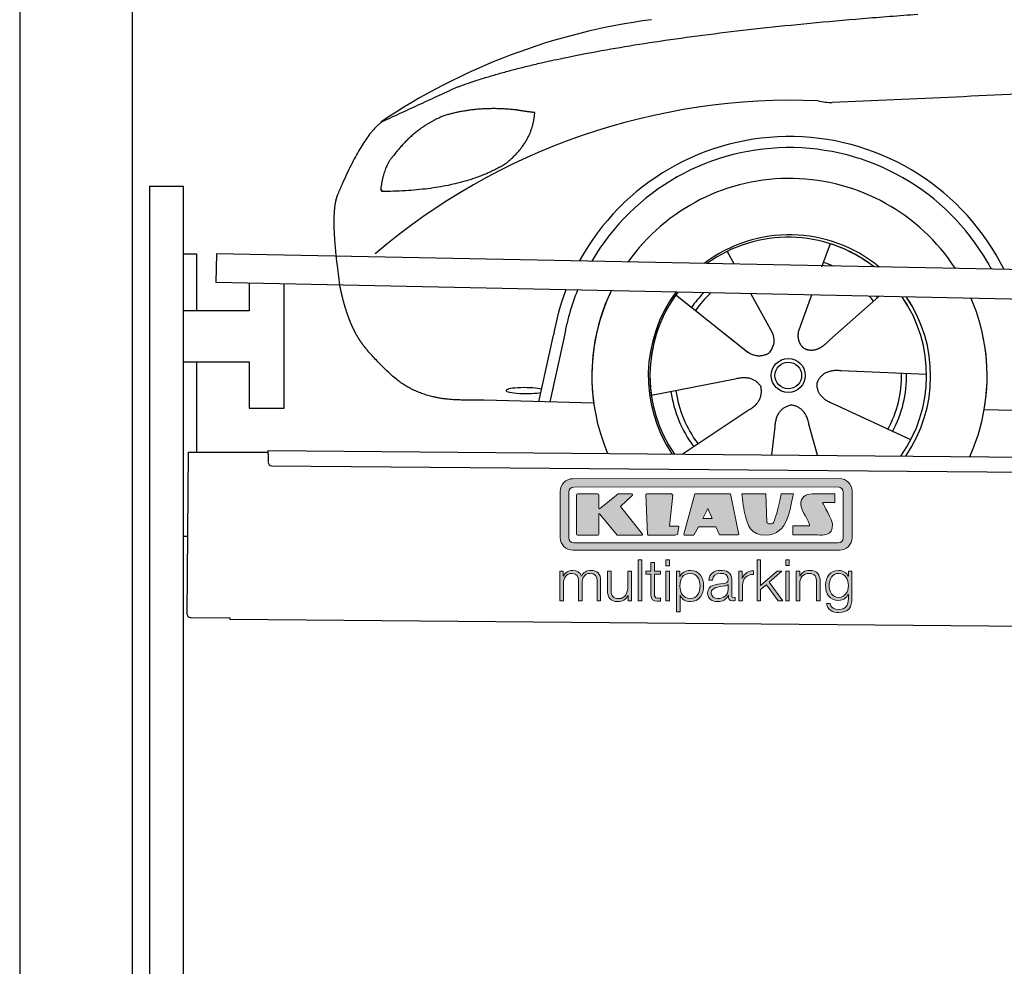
# Model space of a CAD drawing. Header units: millimetres. Extents: x -411 to 6777, y 0 to 6827.
# Tile 2 of 6: x 0 to 1744, y 3730 to 5407. Entities that reach past the tile are written whole.
import ezdxf

# ---------------------------------------------------------------- set-up
doc = ezdxf.new("R2010")
doc.units = ezdxf.units.MM
for name, color, linetype, lineweight in [('car', 10, 'Continuous', 25), ('Gebäude', 7, 'Continuous', 25), ('Logo', 7, 'Continuous', 25), ('Plattform', 7, 'Continuous', 25), ('Ständer hinten', 7, 'Continuous', 25)]:
    doc.layers.add(name, color=color, linetype=linetype, lineweight=lineweight)

# ---------------------------------------------------------------- blocks, each defined once
blk = doc.blocks.new('Car')
at = {"layer": 'car'}
for p, q in [((1389.1, 5022.9), (1374.4, 4981.1)), ((1207, 5007.6), (1219.7, 4985.1)), ((1207.1, 5007.6), (1219.8, 4985.1)), ((1116.7, 4929.5), (1236.2, 4836.6)), ((1249.3, 4932.9), (1287.8, 4864.6)), ((1357, 4931.6), (1338.1, 4877.7)), ((1476.2, 4930.2), (1390.1, 4852.7)), ((1198.8, 4865.7), (1245.4, 4829.5)), ((1338.1, 4877.7), (1334.3, 4867.3)), ((876.1, 4738.2), (900.7, 4856.1)), ((919.2, 4850.8), (895.7, 4737.9)), ((1562.2, 4792.7), (1410.8, 4797.7)), ((1075.1, 4751.5), (1223.4, 4781.8)), ((973.1, 4736.5), (778.9, 4740)), ((1130.5, 4647.7), (1246.7, 4726.5)), ((1535, 4676.5), (1397.2, 4739.2)), ((1664.8, 4731.7), (3713.7, 4697)), ((1289.2, 4647.8), (1294.8, 4697.4)), ((1370.4, 4647.8), (1354.6, 4702.5))]:
    blk.add_line(p, q, dxfattribs=at)
for radius in [30.1, 23.6]:
    blk.add_circle((1317.2, 4788.7), radius, dxfattribs=at)
for centre, radius, start, end in [((1226.2, 4305.6), 1122.3, 98.0395, 124.4377), ((1330.9, 4135.2), 1141.2, 88.2487, 130.916), ((1392.2, 5390.2), 117.4, 256.9855, 269.1884), ((1319.3, 4787.9), 424.2, 26.9197, 151.8432), ((1319.1, 4787.7), 404.8, 28.396, 150.3669), ((1319.3, 4787.9), 350, 33.4585, 145.3045), ((1319.3, 4787.9), 250, 51.0494, 127.7135), ((1317.2, 4788.7), 245, 52.2371, 126.5259), ((1317.2, 4788.7), 245, 52.2371, 72.9266), ((1317.2, 4788.7), 209.6, 68.0621, 73.3995), ((1319.3, 4787.9), 424.2, 159.4632, 170.7471), ((1319.3, 4787.9), 424.2, 159.4632, 170.7471), ((1319.1, 4787.7), 404.8, 158.434, 171.0238), ((1319.3, 4787.9), 350, 155.0104, 203.6179), ((1319.3, 4787.9), 350, 155.0104, 188.4487), ((1319.3, 4787.9), 350, 155.0104, 157.8717), ((1319.3, 4787.9), 250, 144.1237, 214.1037), ((1317.2, 4788.7), 245, 143.5289, 188.7348), ((1319.3, 4787.9), 250, 144.1237, 148.496), ((1317.2, 4788.7), 245, 143.5289, 148.0172), ((1317.2, 4788.7), 245, 144.9266, 215.1376), ((1317.2, 4788.7), 209.6, 136.2024, 145.3995), ((1317.2, 4788.7), 200.6, 133.7482, 145.5463), ((1317.2, 4788.7), 200.6, 41.6402, 44.9032), ((1317.2, 4788.7), 200.6, 41.6402, 44.9032), ((1317.2, 4788.7), 209.6, 41.655, 42.449), ((1317.2, 4788.7), 245, 30.7457, 35.1225), ((1317.2, 4788.7), 245, 324.9119, 35.1225), ((1319.3, 4787.9), 250, 30.267, 34.5277), ((1319.3, 4787.9), 250, 325.9458, 34.5277), ((1319.3, 4787.9), 350, 350.7505, 23.641), ((1319.3, 4787.9), 350, 350.7505, 23.641), ((1319.3, 4787.9), 350, 336.4317, 11.924), ((1317.2, 4788.7), 200.6, 332.1152, 1.5463), ((1317.2, 4788.7), 209.6, 332.262, 1.3995), ((1317.2, 4788.7), 200.6, 188.1152, 217.5463), ((1317.2, 4788.7), 209.6, 188.262, 217.3995)]:
    blk.add_arc(centre, radius, start, end, dxfattribs=at)
blk.add_ellipse((851.5, 4757.6), major_axis=(33.6, 0), ratio=0.157274, start_param=0.513473, end_param=5.704241, dxfattribs=at)
for points, degree in [([(728.1, 5295), (963.9, 5383.8), (1540.5, 5431)], 2), ([(4699.2, 5387), (3822.5, 5407.3), (1390.5, 5272.9)], 2), ([(728.1, 5295), (594.5, 5231.9)], 1), ([(831.4, 5254.7), (763.8, 5261.8), (704.6, 5243.8)], 2), ([(815.1, 5161.1), (860.8, 5198.5), (864.1, 5250.4)], 2), ([(864.1, 5250.4), (846.3, 5252.3), (831.4, 5254.7)], 2), ([(594.5, 5231.9), (560, 5208.8), (516, 5101.3)], 2), ([(704.6, 5243.8), (652.5, 5222.6), (614.9, 5172.3)], 2), ([(614.9, 5172.3), (596.8, 5152.3), (592.4, 5111)], 2), ([(593.7, 5108.7), (738.4, 5110.6), (815.1, 5161.1)], 2), ([(592.4, 5111), (595.8, 5110.8), (593.7, 5108.7)], 2), ([(516, 5101.3), (509.7, 5085.4), (507.9, 5056.9), (509.2, 5024.5), (521.1, 4941.4)], 4), ([(1236.2, 4836.6), (1259.7, 4814.9), (1282.9, 4828.4)], 2), ([(1410.8, 4797.7), (1379.1, 4801.4), (1368.3, 4776.8)], 2), ([(1223.4, 4781.8), (1254.1, 4790.8), (1268.9, 4768.4)], 2), ([(1246.7, 4726.5), (1274.6, 4742.1), (1268.9, 4768.4)], 2), ([(1397.2, 4739.2), (1367.1, 4750), (1368.3, 4776.8)], 2), ([(1294.8, 4697.4), (1295.7, 4729.4), (1321.6, 4736.5)], 2), ([(1354.6, 4702.5), (1348.4, 4733.8), (1321.6, 4736.5)], 2)]:
    blk.add_open_spline(points, degree=degree, dxfattribs=at)
for points, degree, knots in [([(521.1, 4941.4), (522, 4937.2), (522.9, 4933), (523.9, 4928.9), (524.9, 4924.8), (528.6, 4910), (532.7, 4896.4), (537.2, 4884), (542.1, 4872.7)], 4, [0.4914944, 0.4914944, 0.4914944, 0.4914944, 0.4914944, 0.5422469, 0.5422469, 0.5422469, 0.5422469, 0.728655, 0.728655, 0.728655, 0.728655, 0.728655]), ([(541.8, 4873.4), (543.2, 4870.2), (544.6, 4867.1), (546.1, 4864.1), (547.6, 4861.3), (553.3, 4850.2), (559.3, 4840.9), (565.7, 4833), (572.2, 4825.6)], 4, [0.7288005, 0.7288005, 0.7288005, 0.7288005, 0.7288005, 0.7843928, 0.7843928, 0.7843928, 0.7843928, 1, 1, 1, 1, 1]), ([(1287.8, 4864.6), (1289.5, 4860.5), (1290.5, 4856.6), (1290.9, 4852.7), (1291.6, 4844.1), (1289, 4836), (1282.9, 4828.4)], 3, [0.2167758, 0.2167758, 0.2167758, 0.2167758, 0.4600873, 0.4600873, 0.4600873, 1, 1, 1, 1]), ([(1334.3, 4867.3), (1333.8, 4864.2), (1333.6, 4861.2), (1333.6, 4858.2), (1334, 4855.4), (1334.8, 4849.7), (1336.9, 4844.3), (1340.5, 4839.8), (1345.4, 4836.8)], 4, [0.3191838, 0.3191838, 0.3191838, 0.3191838, 0.3191838, 0.5438253, 0.5438253, 0.5438253, 0.5438253, 1, 1, 1, 1, 1]), ([(1390.1, 4852.7), (1390.1, 4852.7), (1390.1, 4852.7), (1390.1, 4852.7), (1390.1, 4852.7), (1381.1, 4842.8), (1370.5, 4832.8), (1356.2, 4830.3), (1345.4, 4836.8)], 4, [-0.000003, -0.000003, -0.000003, -0.000003, -0.000003, 0, 0, 0, 0, 1, 1, 1, 1, 1]), ([(778.9, 4740), (754.2, 4740.4), (698.6, 4736.3), (662.4, 4749.9), (618.5, 4774.6), (572.2, 4825.6)], 4, [0, 0, 0, 0, 0, 0.597866, 1, 1, 1, 1, 1])]:
    blk.add_open_spline(points, degree=degree, knots=knots, dxfattribs=at)
blk = doc.blocks.new('KLAUS')
at = {"layer": 'Logo'}
h = blk.add_hatch(color=8, dxfattribs=at)
h.dxf.hatch_style = 2
edge = h.paths.add_edge_path()
edge.add_spline(control_points=[(3.6, 29.09), (2.88, 29.09), (2.3, 28.51), (2.3, 27.8), (2.3, 27.8), (2.3, 16.11), (2.3, 16.11), (2.3, 15.39), (2.88, 14.81), (3.6, 14.81), (3.6, 14.81), (71.16, 14.81), (71.16, 14.81), (71.88, 14.81), (72.46, 15.39), (72.46, 16.11), (72.46, 16.11), (72.46, 27.8), (72.46, 27.8), (72.46, 28.51), (71.88, 29.09), (71.16, 29.09), (71.16, 29.09), (3.6, 29.09), (3.6, 29.09), (3.6, 29.09), (3.6, 29.09), (3.6, 29.09)], knot_values=[0, 0, 0, 0, 1, 1, 1, 2, 2, 2, 3, 3, 3, 4, 4, 4, 5, 5, 5, 6, 6, 6, 7, 7, 7, 8, 8, 8, 9, 9, 9, 9], degree=3, periodic=0)
edge = h.paths.add_edge_path()
edge.add_spline(control_points=[(3.35, 31.23), (3.35, 31.23), (71.47, 31.23), (71.47, 31.23), (73.26, 31.23), (74.71, 29.77), (74.71, 27.99), (74.71, 27.99), (74.71, 16.17), (74.71, 16.17), (74.71, 14.38), (73.26, 12.93), (71.47, 12.93), (71.47, 12.93), (3.35, 12.93), (3.35, 12.93), (1.56, 12.93), (0.11, 14.38), (0.11, 16.17), (0.11, 16.17), (0.11, 27.99), (0.11, 27.99), (0.11, 29.77), (1.56, 31.23), (3.35, 31.23), (3.35, 31.23), (3.35, 31.23), (3.35, 31.23)], knot_values=[0, 0, 0, 0, 1, 1, 1, 2, 2, 2, 3, 3, 3, 4, 4, 4, 5, 5, 5, 6, 6, 6, 7, 7, 7, 8, 8, 8, 9, 9, 9, 9], degree=3, periodic=0)
h = blk.add_hatch(color=8, dxfattribs=at)
h.dxf.hatch_style = 2
edge = h.paths.add_edge_path()
edge.add_spline(control_points=[(4.5, 27.33), (4.5, 27.33), (9.7, 27.33), (9.7, 27.33), (9.84, 27.33), (9.96, 27.22), (9.96, 27.08), (9.96, 27.08), (9.96, 23.69), (9.96, 23.69), (9.96, 23.69), (9.94, 23.64), (10.04, 23.59), (10.14, 23.53), (10.2, 23.57), (10.2, 23.57), (10.2, 23.57), (10.51, 23.75), (10.51, 23.75), (10.51, 23.75), (14.94, 27.33), (14.94, 27.33), (14.94, 27.33), (18.41, 27.33), (18.41, 27.33), (18.41, 27.33), (18.49, 27.33), (18.56, 27.2), (18.65, 27.04), (18.53, 26.91), (18.53, 26.91), (18.53, 26.91), (15.49, 24.11), (15.49, 24.11), (15.49, 24.11), (21.14, 17.06), (21.14, 17.06), (21.14, 17.06), (21.13, 16.91), (21.13, 16.91), (21.08, 16.84), (20.99, 16.82), (20.99, 16.82), (20.99, 16.82), (14.7, 16.82), (14.7, 16.82), (14.7, 16.82), (10.26, 22.17), (10.26, 22.17), (10.26, 22.17), (10.19, 22.24), (10.08, 22.21), (9.97, 22.18), (9.96, 22.11), (9.96, 22.11), (9.96, 22.11), (9.96, 17.08), (9.96, 17.08), (9.96, 16.94), (9.84, 16.82), (9.7, 16.82), (9.7, 16.82), (4.5, 16.82), (4.5, 16.82), (4.36, 16.82), (4.25, 16.94), (4.25, 17.08), (4.25, 17.08), (4.25, 27.08), (4.25, 27.08), (4.25, 27.22), (4.36, 27.33), (4.5, 27.33), (4.5, 27.33), (4.5, 27.33), (4.5, 27.33)], knot_values=[0, 0, 0, 0, 1, 1, 1, 2, 2, 2, 3, 3, 3, 4, 4, 4, 5, 5, 5, 6, 6, 6, 7, 7, 7, 8, 8, 8, 9, 9, 9, 10, 10, 10, 11, 11, 11, 12, 12, 12, 13, 13, 13, 14, 14, 14, 15, 15, 15, 16, 16, 16, 17, 17, 17, 18, 18, 18, 19, 19, 19, 20, 20, 20, 21, 21, 21, 22, 22, 22, 23, 23, 23, 24, 24, 24, 25, 25, 25, 25], degree=3, periodic=0)
h = blk.add_hatch(color=8, dxfattribs=at)
h.dxf.hatch_style = 2
h.paths.add_polyline_path([(22.42, 17.06), (21.97, 27.15), (22.24, 27.33), (28.55, 27.33), (28.86, 26.97), (28.01, 19.08), (30.26, 19.07), (30.44, 18.95), (30.08, 16.95), (29.49, 16.82), (22.6, 16.82)])
h = blk.add_hatch(color=8, dxfattribs=at)
h.paths.add_polyline_path([(36.52, 21.01), (38.93, 21.01), (37.87, 23.57)])
h.paths.add_polyline_path([(34.52, 27.33), (43.65, 27.33), (45.76, 16.94), (45.57, 16.82), (40.83, 16.82), (39.89, 18.95), (35.42, 18.95), (34.27, 16.82), (31.78, 16.82), (31.66, 17)])
h = blk.add_hatch(color=8, dxfattribs=at)
h.dxf.hatch_style = 2
edge = h.paths.add_edge_path()
edge.add_spline(control_points=[(52.69, 27.32), (52.69, 27.32), (52.88, 20.14), (52.88, 20.14), (53.01, 19.89), (53.2, 19.77), (53.43, 19.71), (53.91, 19.59), (54.43, 19.57), (54.64, 20.03), (55.23, 21.34), (56.27, 25.45), (56.6, 27.33), (56.6, 27.33), (59.77, 27.33), (59.77, 27.33), (58.77, 23.9), (58.56, 16.82), (52.63, 16.76), (48.72, 16.72), (48.01, 19.35), (47.27, 22.24), (46.89, 23.68), (46.54, 27.33), (46.54, 27.33), (46.54, 27.33), (52.69, 27.32), (52.69, 27.32), (52.69, 27.32), (52.69, 27.32), (52.69, 27.32)], knot_values=[0, 0, 0, 0, 1, 1, 1, 2, 2, 2, 3, 3, 3, 4, 4, 4, 5, 5, 5, 6, 6, 6, 7, 7, 7, 8, 8, 8, 9, 9, 9, 10, 10, 10, 10], degree=3, periodic=0)
h = blk.add_hatch(color=8, dxfattribs=at)
h.dxf.hatch_style = 2
edge = h.paths.add_edge_path()
edge.add_spline(control_points=[(64.46, 27.33), (64.46, 27.33), (70.31, 27.33), (70.31, 27.33), (70.31, 26.52), (70.31, 26.02), (70.31, 25.12), (70.31, 25.12), (67.3, 25.12), (67.3, 25.12), (67.24, 25.04), (67.25, 25.11), (67.25, 24.91), (67.25, 24.88), (69.73, 20.38), (69.73, 19.57), (69.73, 16.4), (67.22, 16.81), (65.9, 16.82), (65.9, 16.82), (59.59, 16.82), (59.59, 16.82), (59.59, 17.76), (59.59, 18.23), (59.59, 19.14), (59.59, 19.14), (63.75, 19.14), (63.75, 19.14), (63.82, 19.22), (63.81, 19.11), (63.81, 19.31), (63.81, 20.32), (61.58, 23.06), (61.58, 24.63), (61.58, 26.33), (62.83, 27.34), (64.46, 27.33), (64.46, 27.33), (64.46, 27.33), (64.46, 27.33)], knot_values=[0, 0, 0, 0, 1, 1, 1, 2, 2, 2, 3, 3, 3, 4, 4, 4, 5, 5, 5, 6, 6, 6, 7, 7, 7, 8, 8, 8, 9, 9, 9, 10, 10, 10, 11, 11, 11, 12, 12, 12, 13, 13, 13, 13], degree=3, periodic=0)
h = blk.add_hatch(color=30, dxfattribs=at)
h.dxf.hatch_style = 2
h.paths.add_polyline_path([(20.07, 0), (20.99, 0), (20.99, 10.45), (20.07, 10.45)])
h = blk.add_hatch(color=30, dxfattribs=at)
h.paths.add_polyline_path([(27.1, 0), (28.03, 0), (28.03, 7.55), (27.1, 7.55)])
h.paths.add_polyline_path([(27.1, 8.98), (28.03, 8.98), (28.03, 10.45), (27.1, 10.45)])
h = blk.add_hatch(color=30, dxfattribs=at)
h.dxf.hatch_style = 2
h.paths.add_polyline_path([(50.4, 0), (51.32, 0), (51.32, 2.87), (52.82, 4.11), (55.8, 0), (56.96, 0), (53.52, 4.76), (56.74, 7.55), (55.51, 7.55), (51.32, 3.89), (51.32, 10.45), (50.4, 10.45)])
h = blk.add_hatch(color=30, dxfattribs=at)
h.paths.add_polyline_path([(57.74, 0), (58.66, 0), (58.66, 7.55), (57.74, 7.55)])
h.paths.add_polyline_path([(57.74, 8.98), (58.66, 8.98), (58.66, 10.45), (57.74, 10.45)])
h = blk.add_hatch(color=30, dxfattribs=at)
h.dxf.hatch_style = 2
edge = h.paths.add_edge_path()
edge.add_spline(control_points=[(0, 0), (0, 0), (0.92, 0), (0.92, 0), (0.92, 0), (0.92, 4.22), (0.92, 4.22), (0.94, 5.8), (1.58, 7), (3.18, 7), (4.35, 7), (4.77, 6.15), (4.76, 5.12), (4.76, 5.12), (4.76, 0), (4.76, 0), (4.76, 0), (5.68, 0), (5.68, 0), (5.68, 0), (5.68, 4.27), (5.68, 4.27), (5.68, 5.68), (6.14, 7), (7.73, 7), (9.05, 7), (9.52, 6.32), (9.52, 5.08), (9.52, 5.08), (9.52, 0), (9.52, 0), (9.52, 0), (10.44, 0), (10.44, 0), (10.44, 0), (10.44, 5.12), (10.44, 5.12), (10.44, 6.91), (9.59, 7.77), (7.94, 7.77), (6.94, 7.77), (5.99, 7.29), (5.54, 6.3), (5.26, 7.29), (4.36, 7.77), (3.37, 7.77), (2.17, 7.77), (1.38, 7.19), (0.89, 6.28), (0.89, 6.28), (0.85, 6.28), (0.85, 6.28), (0.85, 6.28), (0.85, 7.55), (0.85, 7.55), (0.85, 7.55), (0, 7.55), (0, 7.55), (0, 7.55), (0, 0), (0, 0), (0, 0), (0, 0), (0, 0)], knot_values=[0, 0, 0, 0, 1, 1, 1, 2, 2, 2, 3, 3, 3, 4, 4, 4, 5, 5, 5, 6, 6, 6, 7, 7, 7, 8, 8, 8, 9, 9, 9, 10, 10, 10, 11, 11, 11, 12, 12, 12, 13, 13, 13, 14, 14, 14, 15, 15, 15, 16, 16, 16, 17, 17, 17, 18, 18, 18, 19, 19, 19, 20, 20, 20, 21, 21, 21, 21], degree=3, periodic=0)
h = blk.add_hatch(color=30, dxfattribs=at)
h.dxf.hatch_style = 2
edge = h.paths.add_edge_path()
edge.add_spline(control_points=[(18.31, 7.55), (18.31, 7.55), (17.39, 7.55), (17.39, 7.55), (17.39, 7.55), (17.39, 3.59), (17.39, 3.59), (17.39, 2.05), (16.7, 0.56), (15.12, 0.56), (13.66, 0.56), (13.15, 1.27), (13.1, 2.64), (13.1, 2.64), (13.1, 7.55), (13.1, 7.55), (13.1, 7.55), (12.18, 7.55), (12.18, 7.55), (12.18, 7.55), (12.18, 2.65), (12.18, 2.65), (12.18, 0.89), (12.93, -0.22), (14.83, -0.22), (15.96, -0.22), (16.95, 0.35), (17.44, 1.36), (17.44, 1.36), (17.47, 1.36), (17.47, 1.36), (17.47, 1.36), (17.47, 0), (17.47, 0), (17.47, 0), (18.31, 0), (18.31, 0), (18.31, 0), (18.31, 7.55), (18.31, 7.55), (18.31, 7.55), (18.31, 7.55), (18.31, 7.55)], knot_values=[0, 0, 0, 0, 1, 1, 1, 2, 2, 2, 3, 3, 3, 4, 4, 4, 5, 5, 5, 6, 6, 6, 7, 7, 7, 8, 8, 8, 9, 9, 9, 10, 10, 10, 11, 11, 11, 12, 12, 12, 13, 13, 13, 14, 14, 14, 14], degree=3, periodic=0)
h = blk.add_hatch(color=30, dxfattribs=at)
h.dxf.hatch_style = 2
edge = h.paths.add_edge_path()
edge.add_spline(control_points=[(24.22, 9.82), (24.22, 9.82), (23.3, 9.82), (23.3, 9.82), (23.3, 9.82), (23.3, 7.55), (23.3, 7.55), (23.3, 7.55), (21.98, 7.55), (21.98, 7.55), (21.98, 7.55), (21.98, 6.78), (21.98, 6.78), (21.98, 6.78), (23.3, 6.78), (23.3, 6.78), (23.3, 6.78), (23.3, 1.61), (23.3, 1.61), (23.28, 0.32), (23.71, -0.09), (24.94, -0.09), (25.22, -0.09), (25.48, -0.06), (25.76, -0.06), (25.76, -0.06), (25.76, 0.73), (25.76, 0.73), (25.5, 0.7), (25.23, 0.69), (24.97, 0.69), (24.31, 0.73), (24.22, 1.08), (24.22, 1.68), (24.22, 1.68), (24.22, 6.78), (24.22, 6.78), (24.22, 6.78), (25.76, 6.78), (25.76, 6.78), (25.76, 6.78), (25.76, 7.55), (25.76, 7.55), (25.76, 7.55), (24.22, 7.55), (24.22, 7.55), (24.22, 7.55), (24.22, 9.82), (24.22, 9.82), (24.22, 9.82), (24.22, 9.82), (24.22, 9.82)], knot_values=[0, 0, 0, 0, 1, 1, 1, 2, 2, 2, 3, 3, 3, 4, 4, 4, 5, 5, 5, 6, 6, 6, 7, 7, 7, 8, 8, 8, 9, 9, 9, 10, 10, 10, 11, 11, 11, 12, 12, 12, 13, 13, 13, 14, 14, 14, 15, 15, 15, 16, 16, 16, 17, 17, 17, 17], degree=3, periodic=0)
h = blk.add_hatch(color=30, dxfattribs=at)
edge = h.paths.add_edge_path()
edge.add_spline(control_points=[(35.84, 3.78), (35.84, 2.21), (35.12, 0.56), (33.37, 0.56), (31.4, 0.56), (30.72, 2.21), (30.72, 3.78), (30.72, 5.49), (31.33, 7), (33.37, 7), (35.12, 7), (35.84, 5.34), (35.84, 3.78), (35.84, 3.78), (35.84, 3.78), (35.84, 3.78)], knot_values=[0, 0, 0, 0, 1, 1, 1, 2, 2, 2, 3, 3, 3, 4, 4, 4, 5, 5, 5, 5], degree=3, periodic=0)
edge = h.paths.add_edge_path()
edge.add_spline(control_points=[(29.79, -2.8), (29.79, -2.8), (30.72, -2.8), (30.72, -2.8), (30.72, -2.8), (30.72, 1.43), (30.72, 1.43), (30.72, 1.43), (30.74, 1.43), (30.74, 1.43), (31.14, 0.35), (32.24, -0.22), (33.37, -0.22), (35.66, -0.22), (36.76, 1.64), (36.76, 3.78), (36.76, 5.91), (35.66, 7.77), (33.37, 7.77), (32.15, 7.77), (31.1, 7.14), (30.67, 6.12), (30.67, 6.12), (30.64, 6.12), (30.64, 6.12), (30.64, 6.12), (30.64, 7.55), (30.64, 7.55), (30.64, 7.55), (29.79, 7.55), (29.79, 7.55), (29.79, 7.55), (29.79, -2.8), (29.79, -2.8), (29.79, -2.8), (29.79, -2.8), (29.79, -2.8)], knot_values=[0, 0, 0, 0, 1, 1, 1, 2, 2, 2, 3, 3, 3, 4, 4, 4, 5, 5, 5, 6, 6, 6, 7, 7, 7, 8, 8, 8, 9, 9, 9, 10, 10, 10, 11, 11, 11, 12, 12, 12, 12], degree=3, periodic=0)
h = blk.add_hatch(color=30, dxfattribs=at)
edge = h.paths.add_edge_path()
edge.add_spline(control_points=[(43.03, 2.93), (43.04, 1.45), (41.8, 0.56), (40.39, 0.56), (39.53, 0.56), (38.71, 1.13), (38.71, 2.05), (38.71, 3.53), (40.66, 3.51), (42.22, 3.79), (42.47, 3.84), (42.88, 3.91), (43, 4.13), (43, 4.13), (43.03, 4.13), (43.03, 4.13), (43.03, 4.13), (43.03, 2.93), (43.03, 2.93), (43.03, 2.93), (43.03, 2.93), (43.03, 2.93)], knot_values=[0, 0, 0, 0, 1, 1, 1, 2, 2, 2, 3, 3, 3, 4, 4, 4, 5, 5, 5, 6, 6, 6, 7, 7, 7, 7], degree=3, periodic=0)
edge = h.paths.add_edge_path()
edge.add_spline(control_points=[(39.03, 5.24), (39.06, 6.47), (39.91, 7), (41.05, 7), (42.14, 7), (43.03, 6.69), (43.03, 5.45), (43.03, 4.61), (42.6, 4.51), (41.84, 4.42), (39.85, 4.19), (37.79, 4.11), (37.79, 1.99), (37.79, 0.47), (38.93, -0.22), (40.32, -0.22), (41.77, -0.22), (42.43, 0.34), (43.07, 1.32), (43.07, 1.32), (43.1, 1.32), (43.1, 1.32), (43.1, 0.53), (43.25, 0), (44.19, 0), (44.43, 0), (44.58, 0.01), (44.79, 0.06), (44.79, 0.06), (44.79, 0.83), (44.79, 0.83), (44.71, 0.81), (44.6, 0.78), (44.49, 0.78), (44.13, 0.78), (43.95, 0.98), (43.95, 1.33), (43.95, 1.33), (43.95, 5.34), (43.95, 5.34), (43.95, 7.36), (42.5, 7.77), (41.17, 7.77), (39.44, 7.77), (38.2, 7.01), (38.11, 5.24), (38.11, 5.24), (39.03, 5.24), (39.03, 5.24), (39.03, 5.24), (39.03, 5.24), (39.03, 5.24)], knot_values=[0, 0, 0, 0, 1, 1, 1, 2, 2, 2, 3, 3, 3, 4, 4, 4, 5, 5, 5, 6, 6, 6, 7, 7, 7, 8, 8, 8, 9, 9, 9, 10, 10, 10, 11, 11, 11, 12, 12, 12, 13, 13, 13, 14, 14, 14, 15, 15, 15, 16, 16, 16, 17, 17, 17, 17], degree=3, periodic=0)
h = blk.add_hatch(color=30, dxfattribs=at)
h.dxf.hatch_style = 2
edge = h.paths.add_edge_path()
edge.add_spline(control_points=[(45.79, 0), (45.79, 0), (46.71, 0), (46.71, 0), (46.71, 0), (46.71, 4.03), (46.71, 4.03), (46.71, 5.59), (47.85, 6.82), (49.52, 6.73), (49.52, 6.73), (49.52, 7.66), (49.52, 7.66), (48.16, 7.72), (47.14, 7), (46.67, 5.78), (46.67, 5.78), (46.64, 5.78), (46.64, 5.78), (46.64, 5.78), (46.64, 7.55), (46.64, 7.55), (46.64, 7.55), (45.79, 7.55), (45.79, 7.55), (45.79, 7.55), (45.79, 0), (45.79, 0), (45.79, 0), (45.79, 0), (45.79, 0)], knot_values=[0, 0, 0, 0, 1, 1, 1, 2, 2, 2, 3, 3, 3, 4, 4, 4, 5, 5, 5, 6, 6, 6, 7, 7, 7, 8, 8, 8, 9, 9, 9, 10, 10, 10, 10], degree=3, periodic=0)
h = blk.add_hatch(color=30, dxfattribs=at)
h.dxf.hatch_style = 2
edge = h.paths.add_edge_path()
edge.add_spline(control_points=[(60.41, 0), (60.41, 0), (61.33, 0), (61.33, 0), (61.33, 0), (61.33, 4.41), (61.33, 4.41), (61.36, 5.89), (62.24, 7), (63.7, 7), (65.2, 7), (65.62, 6.02), (65.62, 4.71), (65.62, 4.71), (65.62, 0), (65.62, 0), (65.62, 0), (66.54, 0), (66.54, 0), (66.54, 0), (66.54, 4.86), (66.54, 4.86), (66.54, 6.66), (65.9, 7.77), (63.78, 7.77), (62.71, 7.77), (61.7, 7.16), (61.36, 6.25), (61.36, 6.25), (61.33, 6.25), (61.33, 6.25), (61.33, 6.25), (61.33, 7.55), (61.33, 7.55), (61.33, 7.55), (60.41, 7.55), (60.41, 7.55), (60.41, 7.55), (60.41, 0), (60.41, 0), (60.41, 0), (60.41, 0), (60.41, 0)], knot_values=[0, 0, 0, 0, 1, 1, 1, 2, 2, 2, 3, 3, 3, 4, 4, 4, 5, 5, 5, 6, 6, 6, 7, 7, 7, 8, 8, 8, 9, 9, 9, 10, 10, 10, 11, 11, 11, 12, 12, 12, 13, 13, 13, 14, 14, 14, 14], degree=3, periodic=0)
h = blk.add_hatch(color=30, dxfattribs=at)
edge = h.paths.add_edge_path()
edge.add_spline(control_points=[(71.32, 0.86), (69.62, 0.86), (68.83, 2.34), (68.83, 3.86), (68.83, 5.43), (69.56, 7), (71.32, 7), (73.06, 7), (73.75, 5.34), (73.75, 3.86), (73.75, 2.33), (72.91, 0.86), (71.32, 0.86), (71.32, 0.86), (71.32, 0.86), (71.32, 0.86)], knot_values=[0, 0, 0, 0, 1, 1, 1, 2, 2, 2, 3, 3, 3, 4, 4, 4, 5, 5, 5, 5], degree=3, periodic=0)
edge = h.paths.add_edge_path()
edge.add_spline(control_points=[(74.67, 7.55), (74.67, 7.55), (73.75, 7.55), (73.75, 7.55), (73.75, 7.55), (73.75, 6.25), (73.75, 6.25), (73.75, 6.25), (73.72, 6.25), (73.72, 6.25), (73.35, 7.09), (72.41, 7.77), (71.32, 7.77), (69.13, 7.77), (67.9, 6.05), (67.9, 3.97), (67.9, 1.82), (68.9, 0.09), (71.32, 0.09), (72.4, 0.09), (73.29, 0.72), (73.72, 1.64), (73.72, 1.64), (73.75, 1.64), (73.75, 1.64), (73.75, 1.64), (73.75, 0.61), (73.75, 0.61), (73.75, -1.23), (73.01, -2.24), (71.32, -2.24), (70.29, -2.24), (69.31, -1.85), (69.1, -0.73), (69.1, -0.73), (68.18, -0.73), (68.18, -0.73), (68.31, -2.34), (69.81, -3.02), (71.32, -3.02), (73.79, -3.02), (74.65, -1.64), (74.67, 0.61), (74.67, 0.61), (74.67, 7.55), (74.67, 7.55), (74.67, 7.55), (74.67, 7.55), (74.67, 7.55)], knot_values=[0, 0, 0, 0, 1, 1, 1, 2, 2, 2, 3, 3, 3, 4, 4, 4, 5, 5, 5, 6, 6, 6, 7, 7, 7, 8, 8, 8, 9, 9, 9, 10, 10, 10, 11, 11, 11, 12, 12, 12, 13, 13, 13, 14, 14, 14, 15, 15, 15, 16, 16, 16, 16], degree=3, periodic=0)
at = {"layer": 'Logo', "lineweight": 0}
for points in [[(22.42, 17.06), (21.97, 27.15), (22.24, 27.33), (28.55, 27.33), (28.86, 26.97), (28.01, 19.08), (30.26, 19.07), (30.44, 18.95), (30.08, 16.95), (29.49, 16.82), (22.6, 16.82), (22.42, 17.06), (22.42, 17.06)], [(34.52, 27.33), (43.65, 27.33), (45.76, 16.94), (45.57, 16.82), (40.83, 16.82), (39.89, 18.95), (35.42, 18.95), (34.27, 16.82), (31.78, 16.82), (31.66, 17), (34.52, 27.33), (34.52, 27.33)], [(36.52, 21.01), (38.93, 21.01), (37.87, 23.57), (36.52, 21.01), (36.52, 21.01)], [(20.07, 0), (20.99, 0), (20.99, 10.45), (20.07, 10.45), (20.07, 0), (20.07, 0)], [(27.1, 8.98), (28.03, 8.98), (28.03, 10.45), (27.1, 10.45), (27.1, 8.98), (27.1, 8.98)], [(50.4, 0), (51.32, 0), (51.32, 2.87), (52.82, 4.11), (55.8, 0), (56.96, 0), (53.52, 4.76), (56.74, 7.55), (55.51, 7.55), (51.32, 3.89), (51.32, 10.45), (50.4, 10.45), (50.4, 0), (50.4, 0)], [(57.74, 8.98), (58.66, 8.98), (58.66, 10.45), (57.74, 10.45), (57.74, 8.98), (57.74, 8.98)], [(27.1, 0), (28.03, 0), (28.03, 7.55), (27.1, 7.55), (27.1, 0), (27.1, 0)], [(57.74, 0), (58.66, 0), (58.66, 7.55), (57.74, 7.55), (57.74, 0), (57.74, 0)]]:
    blk.add_lwpolyline(points, dxfattribs=at)
for points, knots in [([(3.35, 31.23), (3.35, 31.23), (71.47, 31.23), (71.47, 31.23), (73.26, 31.23), (74.71, 29.77), (74.71, 27.99), (74.71, 27.99), (74.71, 16.17), (74.71, 16.17), (74.71, 14.38), (73.26, 12.93), (71.47, 12.93), (71.47, 12.93), (3.35, 12.93), (3.35, 12.93), (1.56, 12.93), (0.11, 14.38), (0.11, 16.17), (0.11, 16.17), (0.11, 27.99), (0.11, 27.99), (0.11, 29.77), (1.56, 31.23), (3.35, 31.23), (3.35, 31.23), (3.35, 31.23), (3.35, 31.23)], [0, 0, 0, 0, 1, 1, 1, 2, 2, 2, 3, 3, 3, 4, 4, 4, 5, 5, 5, 6, 6, 6, 7, 7, 7, 8, 8, 8, 9, 9, 9, 9]), ([(3.6, 29.09), (2.88, 29.09), (2.3, 28.51), (2.3, 27.8), (2.3, 27.8), (2.3, 16.11), (2.3, 16.11), (2.3, 15.39), (2.88, 14.81), (3.6, 14.81), (3.6, 14.81), (71.16, 14.81), (71.16, 14.81), (71.88, 14.81), (72.46, 15.39), (72.46, 16.11), (72.46, 16.11), (72.46, 27.8), (72.46, 27.8), (72.46, 28.51), (71.88, 29.09), (71.16, 29.09), (71.16, 29.09), (3.6, 29.09), (3.6, 29.09), (3.6, 29.09), (3.6, 29.09), (3.6, 29.09)], [0, 0, 0, 0, 1, 1, 1, 2, 2, 2, 3, 3, 3, 4, 4, 4, 5, 5, 5, 6, 6, 6, 7, 7, 7, 8, 8, 8, 9, 9, 9, 9]), ([(4.5, 27.33), (4.5, 27.33), (9.7, 27.33), (9.7, 27.33), (9.84, 27.33), (9.96, 27.22), (9.96, 27.08), (9.96, 27.08), (9.96, 23.69), (9.96, 23.69), (9.96, 23.69), (9.94, 23.64), (10.04, 23.59), (10.14, 23.53), (10.2, 23.57), (10.2, 23.57), (10.2, 23.57), (10.51, 23.75), (10.51, 23.75), (10.51, 23.75), (14.94, 27.33), (14.94, 27.33), (14.94, 27.33), (18.41, 27.33), (18.41, 27.33), (18.41, 27.33), (18.49, 27.33), (18.56, 27.2), (18.65, 27.04), (18.53, 26.91), (18.53, 26.91), (18.53, 26.91), (15.49, 24.11), (15.49, 24.11), (15.49, 24.11), (21.14, 17.06), (21.14, 17.06), (21.14, 17.06), (21.13, 16.91), (21.13, 16.91), (21.08, 16.84), (20.99, 16.82), (20.99, 16.82), (20.99, 16.82), (14.7, 16.82), (14.7, 16.82), (14.7, 16.82), (10.26, 22.17), (10.26, 22.17), (10.26, 22.17), (10.19, 22.24), (10.08, 22.21), (9.97, 22.18), (9.96, 22.11), (9.96, 22.11), (9.96, 22.11), (9.96, 17.08), (9.96, 17.08), (9.96, 16.94), (9.84, 16.82), (9.7, 16.82), (9.7, 16.82), (4.5, 16.82), (4.5, 16.82), (4.36, 16.82), (4.25, 16.94), (4.25, 17.08), (4.25, 17.08), (4.25, 27.08), (4.25, 27.08), (4.25, 27.22), (4.36, 27.33), (4.5, 27.33), (4.5, 27.33), (4.5, 27.33), (4.5, 27.33)], [0, 0, 0, 0, 1, 1, 1, 2, 2, 2, 3, 3, 3, 4, 4, 4, 5, 5, 5, 6, 6, 6, 7, 7, 7, 8, 8, 8, 9, 9, 9, 10, 10, 10, 11, 11, 11, 12, 12, 12, 13, 13, 13, 14, 14, 14, 15, 15, 15, 16, 16, 16, 17, 17, 17, 18, 18, 18, 19, 19, 19, 20, 20, 20, 21, 21, 21, 22, 22, 22, 23, 23, 23, 24, 24, 24, 25, 25, 25, 25]), ([(52.69, 27.32), (52.69, 27.32), (52.88, 20.14), (52.88, 20.14), (53.01, 19.89), (53.2, 19.77), (53.43, 19.71), (53.91, 19.59), (54.43, 19.57), (54.64, 20.03), (55.23, 21.34), (56.27, 25.45), (56.6, 27.33), (56.6, 27.33), (59.77, 27.33), (59.77, 27.33), (58.77, 23.9), (58.56, 16.82), (52.63, 16.76), (48.72, 16.72), (48.01, 19.35), (47.27, 22.24), (46.89, 23.68), (46.54, 27.33), (46.54, 27.33), (46.54, 27.33), (52.69, 27.32), (52.69, 27.32), (52.69, 27.32), (52.69, 27.32), (52.69, 27.32)], [0, 0, 0, 0, 1, 1, 1, 2, 2, 2, 3, 3, 3, 4, 4, 4, 5, 5, 5, 6, 6, 6, 7, 7, 7, 8, 8, 8, 9, 9, 9, 10, 10, 10, 10]), ([(64.46, 27.33), (64.46, 27.33), (70.31, 27.33), (70.31, 27.33), (70.31, 26.52), (70.31, 26.02), (70.31, 25.12), (70.31, 25.12), (67.3, 25.12), (67.3, 25.12), (67.24, 25.04), (67.25, 25.11), (67.25, 24.91), (67.25, 24.88), (69.73, 20.38), (69.73, 19.57), (69.73, 16.4), (67.22, 16.81), (65.9, 16.82), (65.9, 16.82), (59.59, 16.82), (59.59, 16.82), (59.59, 17.76), (59.59, 18.23), (59.59, 19.14), (59.59, 19.14), (63.75, 19.14), (63.75, 19.14), (63.82, 19.22), (63.81, 19.11), (63.81, 19.31), (63.81, 20.32), (61.58, 23.06), (61.58, 24.63), (61.58, 26.33), (62.83, 27.34), (64.46, 27.33), (64.46, 27.33), (64.46, 27.33), (64.46, 27.33)], [0, 0, 0, 0, 1, 1, 1, 2, 2, 2, 3, 3, 3, 4, 4, 4, 5, 5, 5, 6, 6, 6, 7, 7, 7, 8, 8, 8, 9, 9, 9, 10, 10, 10, 11, 11, 11, 12, 12, 12, 13, 13, 13, 13]), ([(0, 0), (0, 0), (0.92, 0), (0.92, 0), (0.92, 0), (0.92, 4.22), (0.92, 4.22), (0.94, 5.8), (1.58, 7), (3.18, 7), (4.35, 7), (4.77, 6.15), (4.76, 5.12), (4.76, 5.12), (4.76, 0), (4.76, 0), (4.76, 0), (5.68, 0), (5.68, 0), (5.68, 0), (5.68, 4.27), (5.68, 4.27), (5.68, 5.68), (6.14, 7), (7.73, 7), (9.05, 7), (9.52, 6.32), (9.52, 5.08), (9.52, 5.08), (9.52, 0), (9.52, 0), (9.52, 0), (10.44, 0), (10.44, 0), (10.44, 0), (10.44, 5.12), (10.44, 5.12), (10.44, 6.91), (9.59, 7.77), (7.94, 7.77), (6.94, 7.77), (5.99, 7.29), (5.54, 6.3), (5.26, 7.29), (4.36, 7.77), (3.37, 7.77), (2.17, 7.77), (1.38, 7.19), (0.89, 6.28), (0.89, 6.28), (0.85, 6.28), (0.85, 6.28), (0.85, 6.28), (0.85, 7.55), (0.85, 7.55), (0.85, 7.55), (0, 7.55), (0, 7.55), (0, 7.55), (0, 0), (0, 0), (0, 0), (0, 0), (0, 0)], [0, 0, 0, 0, 1, 1, 1, 2, 2, 2, 3, 3, 3, 4, 4, 4, 5, 5, 5, 6, 6, 6, 7, 7, 7, 8, 8, 8, 9, 9, 9, 10, 10, 10, 11, 11, 11, 12, 12, 12, 13, 13, 13, 14, 14, 14, 15, 15, 15, 16, 16, 16, 17, 17, 17, 18, 18, 18, 19, 19, 19, 20, 20, 20, 21, 21, 21, 21]), ([(18.31, 7.55), (18.31, 7.55), (17.39, 7.55), (17.39, 7.55), (17.39, 7.55), (17.39, 3.59), (17.39, 3.59), (17.39, 2.05), (16.7, 0.56), (15.12, 0.56), (13.66, 0.56), (13.15, 1.27), (13.1, 2.64), (13.1, 2.64), (13.1, 7.55), (13.1, 7.55), (13.1, 7.55), (12.18, 7.55), (12.18, 7.55), (12.18, 7.55), (12.18, 2.65), (12.18, 2.65), (12.18, 0.89), (12.93, -0.22), (14.83, -0.22), (15.96, -0.22), (16.95, 0.35), (17.44, 1.36), (17.44, 1.36), (17.47, 1.36), (17.47, 1.36), (17.47, 1.36), (17.47, 0), (17.47, 0), (17.47, 0), (18.31, 0), (18.31, 0), (18.31, 0), (18.31, 7.55), (18.31, 7.55), (18.31, 7.55), (18.31, 7.55), (18.31, 7.55)], [0, 0, 0, 0, 1, 1, 1, 2, 2, 2, 3, 3, 3, 4, 4, 4, 5, 5, 5, 6, 6, 6, 7, 7, 7, 8, 8, 8, 9, 9, 9, 10, 10, 10, 11, 11, 11, 12, 12, 12, 13, 13, 13, 14, 14, 14, 14]), ([(24.22, 9.82), (24.22, 9.82), (23.3, 9.82), (23.3, 9.82), (23.3, 9.82), (23.3, 7.55), (23.3, 7.55), (23.3, 7.55), (21.98, 7.55), (21.98, 7.55), (21.98, 7.55), (21.98, 6.78), (21.98, 6.78), (21.98, 6.78), (23.3, 6.78), (23.3, 6.78), (23.3, 6.78), (23.3, 1.61), (23.3, 1.61), (23.28, 0.32), (23.71, -0.09), (24.94, -0.09), (25.22, -0.09), (25.48, -0.06), (25.76, -0.06), (25.76, -0.06), (25.76, 0.73), (25.76, 0.73), (25.5, 0.7), (25.23, 0.69), (24.97, 0.69), (24.31, 0.73), (24.22, 1.08), (24.22, 1.68), (24.22, 1.68), (24.22, 6.78), (24.22, 6.78), (24.22, 6.78), (25.76, 6.78), (25.76, 6.78), (25.76, 6.78), (25.76, 7.55), (25.76, 7.55), (25.76, 7.55), (24.22, 7.55), (24.22, 7.55), (24.22, 7.55), (24.22, 9.82), (24.22, 9.82), (24.22, 9.82), (24.22, 9.82), (24.22, 9.82)], [0, 0, 0, 0, 1, 1, 1, 2, 2, 2, 3, 3, 3, 4, 4, 4, 5, 5, 5, 6, 6, 6, 7, 7, 7, 8, 8, 8, 9, 9, 9, 10, 10, 10, 11, 11, 11, 12, 12, 12, 13, 13, 13, 14, 14, 14, 15, 15, 15, 16, 16, 16, 17, 17, 17, 17]), ([(29.79, -2.8), (29.79, -2.8), (30.72, -2.8), (30.72, -2.8), (30.72, -2.8), (30.72, 1.43), (30.72, 1.43), (30.72, 1.43), (30.74, 1.43), (30.74, 1.43), (31.14, 0.35), (32.24, -0.22), (33.37, -0.22), (35.66, -0.22), (36.76, 1.64), (36.76, 3.78), (36.76, 5.91), (35.66, 7.77), (33.37, 7.77), (32.15, 7.77), (31.1, 7.14), (30.67, 6.12), (30.67, 6.12), (30.64, 6.12), (30.64, 6.12), (30.64, 6.12), (30.64, 7.55), (30.64, 7.55), (30.64, 7.55), (29.79, 7.55), (29.79, 7.55), (29.79, 7.55), (29.79, -2.8), (29.79, -2.8), (29.79, -2.8), (29.79, -2.8), (29.79, -2.8)], [0, 0, 0, 0, 1, 1, 1, 2, 2, 2, 3, 3, 3, 4, 4, 4, 5, 5, 5, 6, 6, 6, 7, 7, 7, 8, 8, 8, 9, 9, 9, 10, 10, 10, 11, 11, 11, 12, 12, 12, 12]), ([(39.03, 5.24), (39.06, 6.47), (39.91, 7), (41.05, 7), (42.14, 7), (43.03, 6.69), (43.03, 5.45), (43.03, 4.61), (42.6, 4.51), (41.84, 4.42), (39.85, 4.19), (37.79, 4.11), (37.79, 1.99), (37.79, 0.47), (38.93, -0.22), (40.32, -0.22), (41.77, -0.22), (42.43, 0.34), (43.07, 1.32), (43.07, 1.32), (43.1, 1.32), (43.1, 1.32), (43.1, 0.53), (43.25, 0), (44.19, 0), (44.43, 0), (44.58, 0.01), (44.79, 0.06), (44.79, 0.06), (44.79, 0.83), (44.79, 0.83), (44.71, 0.81), (44.6, 0.78), (44.49, 0.78), (44.13, 0.78), (43.95, 0.98), (43.95, 1.33), (43.95, 1.33), (43.95, 5.34), (43.95, 5.34), (43.95, 7.36), (42.5, 7.77), (41.17, 7.77), (39.44, 7.77), (38.2, 7.01), (38.11, 5.24), (38.11, 5.24), (39.03, 5.24), (39.03, 5.24), (39.03, 5.24), (39.03, 5.24), (39.03, 5.24)], [0, 0, 0, 0, 1, 1, 1, 2, 2, 2, 3, 3, 3, 4, 4, 4, 5, 5, 5, 6, 6, 6, 7, 7, 7, 8, 8, 8, 9, 9, 9, 10, 10, 10, 11, 11, 11, 12, 12, 12, 13, 13, 13, 14, 14, 14, 15, 15, 15, 16, 16, 16, 17, 17, 17, 17]), ([(45.79, 0), (45.79, 0), (46.71, 0), (46.71, 0), (46.71, 0), (46.71, 4.03), (46.71, 4.03), (46.71, 5.59), (47.85, 6.82), (49.52, 6.73), (49.52, 6.73), (49.52, 7.66), (49.52, 7.66), (48.16, 7.72), (47.14, 7), (46.67, 5.78), (46.67, 5.78), (46.64, 5.78), (46.64, 5.78), (46.64, 5.78), (46.64, 7.55), (46.64, 7.55), (46.64, 7.55), (45.79, 7.55), (45.79, 7.55), (45.79, 7.55), (45.79, 0), (45.79, 0), (45.79, 0), (45.79, 0), (45.79, 0)], [0, 0, 0, 0, 1, 1, 1, 2, 2, 2, 3, 3, 3, 4, 4, 4, 5, 5, 5, 6, 6, 6, 7, 7, 7, 8, 8, 8, 9, 9, 9, 10, 10, 10, 10]), ([(60.41, 0), (60.41, 0), (61.33, 0), (61.33, 0), (61.33, 0), (61.33, 4.41), (61.33, 4.41), (61.36, 5.89), (62.24, 7), (63.7, 7), (65.2, 7), (65.62, 6.02), (65.62, 4.71), (65.62, 4.71), (65.62, 0), (65.62, 0), (65.62, 0), (66.54, 0), (66.54, 0), (66.54, 0), (66.54, 4.86), (66.54, 4.86), (66.54, 6.66), (65.9, 7.77), (63.78, 7.77), (62.71, 7.77), (61.7, 7.16), (61.36, 6.25), (61.36, 6.25), (61.33, 6.25), (61.33, 6.25), (61.33, 6.25), (61.33, 7.55), (61.33, 7.55), (61.33, 7.55), (60.41, 7.55), (60.41, 7.55), (60.41, 7.55), (60.41, 0), (60.41, 0), (60.41, 0), (60.41, 0), (60.41, 0)], [0, 0, 0, 0, 1, 1, 1, 2, 2, 2, 3, 3, 3, 4, 4, 4, 5, 5, 5, 6, 6, 6, 7, 7, 7, 8, 8, 8, 9, 9, 9, 10, 10, 10, 11, 11, 11, 12, 12, 12, 13, 13, 13, 14, 14, 14, 14]), ([(74.67, 7.55), (74.67, 7.55), (73.75, 7.55), (73.75, 7.55), (73.75, 7.55), (73.75, 6.25), (73.75, 6.25), (73.75, 6.25), (73.72, 6.25), (73.72, 6.25), (73.35, 7.09), (72.41, 7.77), (71.32, 7.77), (69.13, 7.77), (67.9, 6.05), (67.9, 3.97), (67.9, 1.82), (68.9, 0.09), (71.32, 0.09), (72.4, 0.09), (73.29, 0.72), (73.72, 1.64), (73.72, 1.64), (73.75, 1.64), (73.75, 1.64), (73.75, 1.64), (73.75, 0.61), (73.75, 0.61), (73.75, -1.23), (73.01, -2.24), (71.32, -2.24), (70.29, -2.24), (69.31, -1.85), (69.1, -0.73), (69.1, -0.73), (68.18, -0.73), (68.18, -0.73), (68.31, -2.34), (69.81, -3.02), (71.32, -3.02), (73.79, -3.02), (74.65, -1.64), (74.67, 0.61), (74.67, 0.61), (74.67, 7.55), (74.67, 7.55), (74.67, 7.55), (74.67, 7.55), (74.67, 7.55)], [0, 0, 0, 0, 1, 1, 1, 2, 2, 2, 3, 3, 3, 4, 4, 4, 5, 5, 5, 6, 6, 6, 7, 7, 7, 8, 8, 8, 9, 9, 9, 10, 10, 10, 11, 11, 11, 12, 12, 12, 13, 13, 13, 14, 14, 14, 15, 15, 15, 16, 16, 16, 16]), ([(35.84, 3.78), (35.84, 2.21), (35.12, 0.56), (33.37, 0.56), (31.4, 0.56), (30.72, 2.21), (30.72, 3.78), (30.72, 5.49), (31.33, 7), (33.37, 7), (35.12, 7), (35.84, 5.34), (35.84, 3.78), (35.84, 3.78), (35.84, 3.78), (35.84, 3.78)], [0, 0, 0, 0, 1, 1, 1, 2, 2, 2, 3, 3, 3, 4, 4, 4, 5, 5, 5, 5]), ([(71.32, 0.86), (69.62, 0.86), (68.83, 2.34), (68.83, 3.86), (68.83, 5.43), (69.56, 7), (71.32, 7), (73.06, 7), (73.75, 5.34), (73.75, 3.86), (73.75, 2.33), (72.91, 0.86), (71.32, 0.86), (71.32, 0.86), (71.32, 0.86), (71.32, 0.86)], [0, 0, 0, 0, 1, 1, 1, 2, 2, 2, 3, 3, 3, 4, 4, 4, 5, 5, 5, 5]), ([(43.03, 2.93), (43.04, 1.45), (41.8, 0.56), (40.39, 0.56), (39.53, 0.56), (38.71, 1.13), (38.71, 2.05), (38.71, 3.53), (40.66, 3.51), (42.22, 3.79), (42.47, 3.84), (42.88, 3.91), (43, 4.13), (43, 4.13), (43.03, 4.13), (43.03, 4.13), (43.03, 4.13), (43.03, 2.93), (43.03, 2.93), (43.03, 2.93), (43.03, 2.93), (43.03, 2.93)], [0, 0, 0, 0, 1, 1, 1, 2, 2, 2, 3, 3, 3, 4, 4, 4, 5, 5, 5, 6, 6, 6, 7, 7, 7, 7])]:
    blk.add_open_spline(points, degree=3, knots=knots, dxfattribs=at)
blk = doc.blocks.new('Plattform OG 6200 550')
at = {"layer": 'Plattform'}
for p, q in [((348.5, 4992), (347.5, 4941.1)), ((5482.3, 4889.6), (348.5, 4992)), ((5481.2, 4833.6), (347.5, 4941)), ((406.3, 4939.8), (406.3, 4890.8)), ((468.3, 4718.3), (468.3, 4938.5)), ((406.3, 4890.8), (289.9, 4890.7)), ((289.9, 4800.8), (406.3, 4800.8)), ((406.3, 4800.8), (406.3, 4718.3)), ((406.3, 4718.3), (463.3, 4718.3)), ((463.3, 4718.3), (468.3, 4718.3)), ((296.3, 4352.8), (298.8, 4640.8)), ((298.8, 4640.8), (440.2, 4640.6)), ((440.2, 4637.6), (440.2, 4643.6)), ((440.2, 4643.6), (5395, 4600.4)), ((440.2, 4637.6), (440.1, 4622.6)), ((446, 4616.5), (5394.8, 4573.4)), ((302.2, 4347.8), (303.5, 4347.8)), ((302.2, 4347.8), (372.7, 4347.2)), ((372.6, 4344.2), (372.7, 4347.2)), ((5437.5, 4300), (372.6, 4344.2))]:
    blk.add_line(p, q, dxfattribs=at)
for centre, start in [((446.1, 4622.5), 179.5), ((302.2, 4353.8), 189.0941)]:
    blk.add_arc(centre, 6, start, 269.5, dxfattribs=at)
at = {"layer": 'Plattform', "xscale": 6.929133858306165, "yscale": 6.929133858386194, "zscale": 6.929133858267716, "rotation": 0.011070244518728}
blk.add_blockref('KLAUS', (956.4, 4377.2), dxfattribs=at)
blk = doc.blocks.new('Ständer hinten')
at = {"layer": 'Ständer hinten'}
for p, q in [((229.9, 5112), (229.9, 2098.6)), ((229.9, 5112), (289.9, 5112)), ((289.9, 2100), (289.9, 5112)), ((289.9, 4992), (312.9, 4992)), ((312.9, 4992), (312.9, 4890.7)), ((312.9, 4800.8), (312.9, 4640.8)), ((297.5, 4490.9), (289.9, 4491)), ((318.9, 2095), (235, 2095)), ((318.9, 2095), (318.9, 2087)), ((230, 2090), (230, 2087)), ((230, 2087), (318.9, 2087))]:
    blk.add_line(p, q, dxfattribs=at)
blk = doc.blocks.new('Gebäude_390_GT190')
at = {"layer": 'Gebäude'}
for p, q in [((0, 6200), (0, 0)), ((200, 200), (200, 6000))]:
    blk.add_line(p, q, dxfattribs=at)

msp = doc.modelspace()

# ---------------------------------------------------------------- block references
at = {"layer": 'car', "rotation": 359.4752422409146}
msp.add_blockref('Car', (0, 0), dxfattribs=at)
at = {"layer": 'Gebäude'}
msp.add_blockref('Gebäude_390_GT190', (0, 0), dxfattribs=at)
at = {"layer": 'Plattform'}
msp.add_blockref('Plattform OG 6200 550', (0, 0), dxfattribs=at)
at = {"layer": 'Ständer hinten'}
msp.add_blockref('Ständer hinten', (0, 0), dxfattribs=at)

doc.saveas('drawing.dxf')
